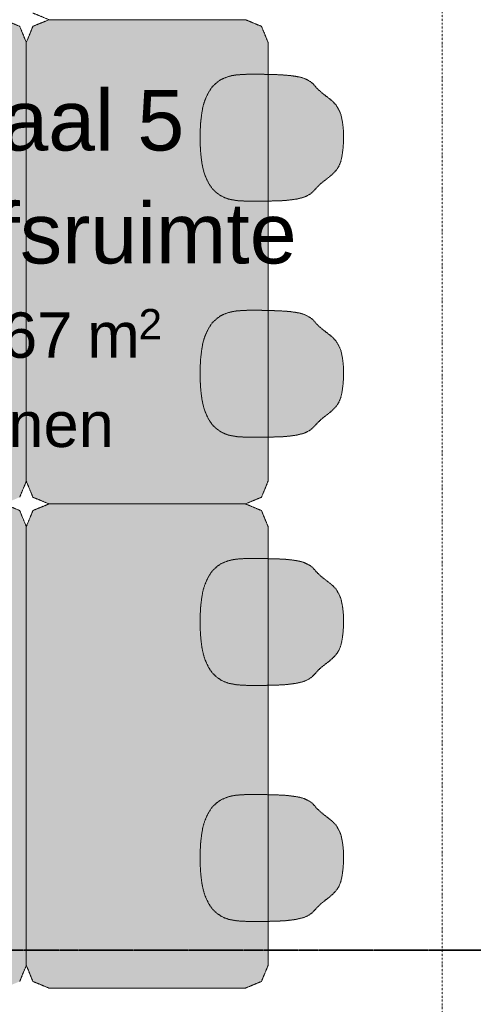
# Model space of a CAD drawing. Extents: x 0 to 92550, y 0 to 59400.
# Tile 49 of 94: x 26841 to 28342, y 41521 to 44775. Entities that reach past the tile are written whole.
import ezdxf
from ezdxf.xclip import XClip

# ---------------------------------------------------------------- set-up
doc = ezdxf.new("R2010")
doc.units = 0
doc.header["$MEASUREMENT"] = 0
doc.header["$XCLIPFRAME"] = 0
for name, pattern in [('Streep-punt fijn', [1251.000023, 626.000023, -312.5, 0, -312.5]), ('Streep-streepje', [1300, 1000, -100, 100, -100]), ('Streeplijn fijn', [234.119993, 155.999994, -78.119999])]:
    doc.linetypes.add(name, pattern=pattern)
for name, color, linetype in [('ZZ 72 Vaste inrichting', 7, 'Continuous'), ('ZZ A Stramien', 7, 'Continuous'), ('ZZ Markers doorsnede', 7, 'Continuous'), ('ZZ Zone Gebruiksruimten', 7, 'Continuous')]:
    doc.layers.add(name, color=color, linetype=linetype)
doc.styles.add('GENERATED_STYLE_2', font='arial.ttf')

# ---------------------------------------------------------------- blocks, each defined once
blk = doc.blocks.new('Drawing_1_1', base_point=(5738.9, 6500))
at = {"layer": 'ZZ 72 Vaste inrichting', "linetype": 'Continuous', "lineweight": 0, "true_color": 0xffffff}
for points in [[(26062.7, 44700), (26062.7, 43250), (26084.5, 43197), (26137.7, 43175), (26787.7, 43175), (26840.7, 43197), (26862.7, 43250), (26862.7, 44700), (26840.7, 44753.1), (26787.7, 44775), (26137.7, 44775), (26084.5, 44753.1)], [(27662.7, 44700), (27640.7, 44753.1), (27587.7, 44775), (26937.6, 44775), (26884.4, 44753.1), (26862.6, 44700), (26862.6, 43250), (26884.4, 43197), (26937.6, 43175), (27587.7, 43175), (27640.7, 43197), (27662.7, 43250)], [(27472.1, 44224.8), (27479.5, 44215.1), (27492.5, 44202.7), (27506.6, 44193.1), (27519.8, 44186.6), (27531.5, 44182.3), (27542.8, 44180.3), (27559.7, 44177.1), (27576.8, 44176.2), (27600.3, 44175), (27645.3, 44175.2), (27660.1, 44175.5), (27696.6, 44176.5), (27716.3, 44177.4), (27731.6, 44179), (27748.3, 44181.1), (27757.7, 44182.5), (27765.9, 44184.5), (27774.9, 44186.7), (27782.1, 44188.9), (27788.9, 44191.8), (27799.1, 44197), (27808.7, 44204.1), (27811.9, 44207.6), (27820.3, 44216.2), (27828.4, 44225.3), (27835.6, 44232.2), (27849.7, 44243.5), (27864.3, 44254.8), (27877.1, 44265.8), (27884.7, 44273.8), (27887.5, 44277.1), (27893.3, 44285.1), (27895.7, 44289), (27899.3, 44296.5), (27903.9, 44308.9), (27906.9, 44321.9), (27909.1, 44337), (27910.8, 44351.4), (27912.7, 44377.2), (27912.5, 44395.3), (27911.3, 44417.7), (27909.4, 44431.1), (27906.9, 44446.8), (27904.5, 44457.7), (27902.2, 44465.6), (27895.5, 44479.8), (27892.6, 44484.6), (27890, 44488.7), (27887.5, 44493), (27886.3, 44494.3), (27882.1, 44499.1), (27880.4, 44500.5), (27877.5, 44503.8), (27874.1, 44506.9), (27870.3, 44510.2), (27864.6, 44514.6), (27859.3, 44518.7), (27847.3, 44528.2), (27838.7, 44535.1), (27829.3, 44543.7), (27824.6, 44547.8), (27820.9, 44551.8), (27817.9, 44555.8), (27811.3, 44563.4), (27807.3, 44566.8), (27802.7, 44570.4), (27795.6, 44574.4), (27788.9, 44578.1), (27781.9, 44581), (27775.7, 44583.3), (27765.9, 44585.9), (27759.6, 44586.7), (27754.6, 44587.8), (27746.7, 44588.9), (27736.6, 44590.3), (27719.3, 44592), (27703.8, 44592.7), (27692.8, 44593.4), (27679.6, 44593.6), (27658.7, 44594.2), (27643.2, 44594.6), (27625.9, 44595), (27610.8, 44595), (27595.5, 44594.7), (27593.8, 44594.7), (27577, 44593.9), (27571.9, 44593.6), (27558.3, 44592.5), (27554.9, 44592.1), (27542.7, 44590), (27529.8, 44586.7), (27517.6, 44582), (27506.5, 44576.8), (27496.3, 44570.1), (27482.4, 44558), (27476.9, 44551.7), (27472.5, 44545.7), (27467.3, 44537.3), (27460.8, 44525.1), (27454.5, 44511.1), (27450.5, 44499.2), (27449.5, 44496), (27446, 44482.6), (27443.3, 44465.5), (27441.2, 44450.5), (27440.9, 44447.7), (27439.7, 44436.3), (27438.7, 44423.2), (27438.1, 44406.9), (27437.6, 44389), (27437.6, 44369.7), (27438.5, 44353.7), (27439.3, 44339.1), (27440.7, 44324.7), (27442.6, 44308.2), (27442.9, 44306.3), (27445, 44293), (27445.7, 44290), (27449.7, 44274), (27453.6, 44261.2), (27454.6, 44258.8), (27460.8, 44244.8), (27465.9, 44234.5)], [(27472.1, 43444.8), (27479.5, 43435.1), (27492.5, 43422.7), (27506.6, 43413.1), (27519.8, 43406.6), (27531.5, 43402.3), (27542.8, 43400.2), (27559.7, 43397.1), (27576.8, 43396.2), (27600.3, 43395), (27645.3, 43395.2), (27660.1, 43395.5), (27696.6, 43396.5), (27716.3, 43397.4), (27731.6, 43399), (27748.3, 43401.1), (27757.7, 43402.5), (27765.9, 43404.5), (27774.9, 43406.7), (27782.1, 43408.9), (27788.9, 43411.8), (27799.1, 43417), (27808.7, 43424.1), (27811.9, 43427.6), (27820.3, 43436.2), (27828.4, 43445.3), (27835.6, 43452.2), (27849.7, 43463.5), (27864.3, 43474.8), (27877.1, 43485.8), (27884.7, 43493.8), (27887.5, 43497.1), (27893.3, 43505.1), (27895.7, 43509), (27899.3, 43516.5), (27903.9, 43528.9), (27906.9, 43541.9), (27909.1, 43557), (27910.8, 43571.4), (27912.7, 43597.2), (27912.5, 43615.3), (27911.3, 43637.7), (27909.4, 43651.1), (27906.9, 43666.8), (27904.5, 43677.7), (27902.2, 43685.6), (27895.5, 43699.8), (27892.6, 43704.6), (27890, 43708.6), (27887.5, 43713), (27886.3, 43714.3), (27882.1, 43719.1), (27880.4, 43720.5), (27877.5, 43723.9), (27874.1, 43726.9), (27870.3, 43730.3), (27864.6, 43734.6), (27859.3, 43738.7), (27847.3, 43748.2), (27838.7, 43755.1), (27829.3, 43763.7), (27824.6, 43767.8), (27820.9, 43771.8), (27817.9, 43775.8), (27811.3, 43783.4), (27807.3, 43786.8), (27802.7, 43790.4), (27795.6, 43794.4), (27788.9, 43798.1), (27781.9, 43801), (27775.7, 43803.3), (27765.9, 43805.9), (27759.6, 43806.7), (27754.6, 43807.8), (27746.7, 43808.9), (27736.6, 43810.3), (27719.3, 43812), (27703.8, 43812.7), (27692.8, 43813.4), (27679.6, 43813.6), (27658.7, 43814.2), (27643.2, 43814.6), (27625.9, 43815), (27610.8, 43815), (27595.5, 43814.7), (27593.8, 43814.7), (27577, 43813.9), (27571.9, 43813.6), (27558.3, 43812.5), (27554.9, 43812.1), (27542.7, 43810), (27529.8, 43806.6), (27517.6, 43802), (27506.5, 43796.8), (27496.3, 43790.1), (27482.4, 43778), (27476.9, 43771.7), (27472.5, 43765.7), (27467.3, 43757.3), (27460.8, 43745.1), (27454.5, 43731.1), (27450.5, 43719.2), (27449.5, 43716), (27446, 43702.6), (27443.3, 43685.5), (27441.2, 43670.5), (27440.9, 43667.7), (27439.7, 43656.4), (27438.7, 43643.2), (27438.1, 43626.9), (27437.6, 43609), (27437.6, 43589.7), (27438.5, 43573.7), (27439.3, 43559.1), (27440.7, 43544.7), (27442.6, 43528.2), (27442.9, 43526.3), (27445, 43513), (27445.7, 43510), (27449.7, 43493.9), (27453.6, 43481.2), (27454.6, 43478.8), (27460.8, 43464.8), (27465.9, 43454.5)], [(26062.7, 43100), (26062.7, 41650), (26084.5, 41597), (26137.7, 41575), (26787.7, 41575), (26840.7, 41597), (26862.7, 41650), (26862.7, 43100), (26840.7, 43153.1), (26787.7, 43175), (26137.7, 43175), (26084.5, 43153.1)], [(27662.7, 43100), (27640.7, 43153.1), (27587.7, 43175), (26937.6, 43175), (26884.4, 43153.1), (26862.6, 43100), (26862.6, 41650), (26884.4, 41597), (26937.6, 41575), (27587.7, 41575), (27640.7, 41597), (27662.7, 41650)], [(27472.1, 42624.8), (27479.5, 42615.1), (27492.5, 42602.7), (27506.6, 42593.1), (27519.8, 42586.6), (27531.5, 42582.3), (27542.8, 42580.2), (27559.7, 42577.1), (27576.8, 42576.2), (27600.3, 42575), (27645.3, 42575.2), (27660.1, 42575.4), (27696.6, 42576.5), (27716.3, 42577.4), (27731.6, 42579), (27748.3, 42581.1), (27757.7, 42582.5), (27765.9, 42584.5), (27774.9, 42586.7), (27782.1, 42588.9), (27788.9, 42591.8), (27799.1, 42597), (27808.7, 42604.1), (27811.9, 42607.6), (27820.3, 42616.2), (27828.4, 42625.3), (27835.6, 42632.2), (27849.7, 42643.5), (27864.3, 42654.8), (27877.1, 42665.8), (27884.7, 42673.8), (27887.5, 42677), (27893.3, 42685.1), (27895.7, 42689), (27899.3, 42696.4), (27903.9, 42708.9), (27906.9, 42721.8), (27909.1, 42736.9), (27910.8, 42751.4), (27912.7, 42777.2), (27912.5, 42795.3), (27911.3, 42817.7), (27909.4, 42831.1), (27906.9, 42846.8), (27904.5, 42857.7), (27902.2, 42865.6), (27895.5, 42879.8), (27892.6, 42884.6), (27890, 42888.6), (27887.5, 42893), (27886.3, 42894.3), (27882.1, 42899.1), (27880.4, 42900.5), (27877.5, 42903.9), (27874.1, 42906.9), (27870.3, 42910.3), (27864.6, 42914.6), (27859.3, 42918.7), (27847.3, 42928.2), (27838.7, 42935.1), (27829.3, 42943.7), (27824.6, 42947.8), (27820.9, 42951.8), (27817.9, 42955.8), (27811.3, 42963.4), (27807.3, 42966.8), (27802.7, 42970.4), (27795.6, 42974.4), (27788.9, 42978.1), (27781.9, 42981), (27775.7, 42983.3), (27765.9, 42985.9), (27759.6, 42986.7), (27754.6, 42987.8), (27746.7, 42988.9), (27736.6, 42990.3), (27719.3, 42992), (27703.8, 42992.7), (27692.8, 42993.4), (27679.6, 42993.6), (27658.7, 42994.2), (27643.2, 42994.6), (27625.9, 42995), (27610.8, 42995), (27595.5, 42994.7), (27593.8, 42994.7), (27577, 42993.9), (27571.9, 42993.6), (27558.3, 42992.5), (27554.9, 42992.1), (27542.7, 42990), (27529.8, 42986.6), (27517.6, 42982), (27506.5, 42976.8), (27496.3, 42970.1), (27482.4, 42958), (27476.9, 42951.6), (27472.5, 42945.7), (27467.3, 42937.3), (27460.8, 42925.1), (27454.5, 42911.1), (27450.5, 42899.2), (27449.5, 42896), (27446, 42882.6), (27443.3, 42865.5), (27441.2, 42850.5), (27440.9, 42847.7), (27439.7, 42836.4), (27438.7, 42823.2), (27438.1, 42806.9), (27437.6, 42788.9), (27437.6, 42769.7), (27438.5, 42753.7), (27439.3, 42739.1), (27440.7, 42724.7), (27442.6, 42708.2), (27442.9, 42706.3), (27445, 42693), (27445.7, 42690), (27449.7, 42673.9), (27453.6, 42661.2), (27454.6, 42658.8), (27460.8, 42644.8), (27465.9, 42634.5)], [(27472.1, 41844.8), (27479.5, 41835.1), (27492.5, 41822.7), (27506.6, 41813.1), (27519.8, 41806.6), (27531.5, 41802.3), (27542.8, 41800.2), (27559.7, 41797.1), (27576.8, 41796.2), (27600.3, 41795), (27645.3, 41795.2), (27660.1, 41795.4), (27696.6, 41796.5), (27716.3, 41797.4), (27731.6, 41799), (27748.3, 41801.1), (27757.7, 41802.5), (27765.9, 41804.5), (27774.9, 41806.7), (27782.1, 41808.9), (27788.9, 41811.8), (27799.1, 41817), (27808.7, 41824.1), (27811.9, 41827.6), (27820.3, 41836.2), (27828.4, 41845.3), (27835.6, 41852.2), (27849.7, 41863.5), (27864.3, 41874.8), (27877.1, 41885.8), (27884.7, 41893.8), (27887.5, 41897), (27893.3, 41905.1), (27895.7, 41909), (27899.3, 41916.5), (27903.9, 41928.9), (27906.9, 41941.9), (27909.1, 41956.9), (27910.8, 41971.4), (27912.7, 41997.2), (27912.5, 42015.3), (27911.3, 42037.7), (27909.4, 42051.1), (27906.9, 42066.8), (27904.5, 42077.7), (27902.2, 42085.6), (27895.5, 42099.8), (27892.6, 42104.6), (27890, 42108.6), (27887.5, 42113), (27886.3, 42114.3), (27882.1, 42119.1), (27880.4, 42120.5), (27877.5, 42123.8), (27874.1, 42126.9), (27870.3, 42130.2), (27864.6, 42134.6), (27859.3, 42138.7), (27847.3, 42148.2), (27838.7, 42155.1), (27829.3, 42163.7), (27824.6, 42167.8), (27820.9, 42171.8), (27817.9, 42175.8), (27811.3, 42183.4), (27807.3, 42186.8), (27802.7, 42190.4), (27795.6, 42194.4), (27788.9, 42198.1), (27781.9, 42201), (27775.7, 42203.3), (27765.9, 42205.9), (27759.6, 42206.7), (27754.6, 42207.8), (27746.7, 42208.9), (27736.6, 42210.3), (27719.3, 42212), (27703.8, 42212.7), (27692.8, 42213.4), (27679.6, 42213.6), (27658.7, 42214.2), (27643.2, 42214.6), (27625.9, 42215), (27610.8, 42215), (27595.5, 42214.7), (27593.8, 42214.7), (27577, 42213.9), (27571.9, 42213.6), (27558.3, 42212.5), (27554.9, 42212.1), (27542.7, 42210), (27529.8, 42206.6), (27517.6, 42202), (27506.5, 42196.8), (27496.3, 42190.1), (27482.4, 42178), (27476.9, 42171.7), (27472.5, 42165.7), (27467.3, 42157.3), (27460.8, 42145.1), (27454.5, 42131.1), (27450.5, 42119.2), (27449.5, 42116), (27446, 42102.6), (27443.3, 42085.5), (27441.2, 42070.5), (27440.9, 42067.7), (27439.7, 42056.3), (27438.7, 42043.2), (27438.1, 42026.9), (27437.6, 42008.9), (27437.6, 41989.7), (27438.5, 41973.7), (27439.3, 41959.1), (27440.7, 41944.7), (27442.6, 41928.2), (27442.9, 41926.3), (27445, 41913), (27445.7, 41910), (27449.7, 41893.9), (27453.6, 41881.2), (27454.6, 41878.8), (27460.8, 41864.8), (27465.9, 41854.5)]]:
    blk.add_hatch(color=7, dxfattribs=at).paths.add_polyline_path(points)
at = {"layer": 'ZZ 72 Vaste inrichting', "color": 174, "linetype": 'Streeplijn fijn', "lineweight": 5, "ltscale": 0.01, "true_color": 0x0000aa, "flags": 128}
for points in [[(26840.7, 44753.1), (26787.7, 44775)], [(26937.7, 44775), (26884.5, 44797)], [(26884.5, 44753.1), (26937.7, 44775)], [(27587.7, 44775), (26937.6, 44775)], [(26937.7, 44775), (27587.7, 44775)], [(27587.7, 44775), (27640.7, 44753.1)], [(26862.7, 44700), (26840.7, 44753.1)], [(26862.7, 44700), (26884.5, 44753.1)], [(27640.7, 44753.1), (27662.7, 44700)], [(26862.7, 43250), (26862.7, 44700)], [(26862.7, 43250), (26862.7, 44700)], [(27662.7, 44700), (27662.7, 43250)], [(27496.3, 44570.2), (27506.5, 44576.9)], [(27506.5, 44576.9), (27517.7, 44582)], [(27517.7, 44582), (27529.1, 44586.4)], [(27529.9, 44586.7), (27542.6, 44590.1)], [(27542.7, 44590.1), (27554.9, 44592.1)], [(27554.9, 44592.1), (27558.3, 44592.5)], [(27558.3, 44592.5), (27571.9, 44593.6)], [(27571.9, 44593.6), (27577.1, 44593.9)], [(27577.1, 44593.9), (27593.9, 44594.7)], [(27593.9, 44594.7), (27595.5, 44594.7)], [(27595.5, 44594.7), (27610.8, 44595.1)], [(27610.9, 44595), (27625.9, 44595)], [(27625.9, 44595), (27643.3, 44594.6)], [(27643.3, 44594.7), (27658.6, 44594.2)], [(27658.7, 44594.2), (27679.7, 44593.6)], [(27679.7, 44593.6), (27692.9, 44593.4)], [(27692.9, 44593.4), (27703.9, 44592.7)], [(27703.9, 44592.7), (27719.2, 44592)], [(27719.3, 44592), (27736.7, 44590.3)], [(27736.7, 44590.3), (27746.7, 44588.9)], [(27746.7, 44588.9), (27754.6, 44587.8)], [(27754.7, 44587.8), (27759.7, 44586.7)], [(27759.7, 44586.7), (27765.9, 44585.9)], [(27765.9, 44585.9), (27775.7, 44583.2)], [(27775.7, 44583.3), (27781.9, 44581)], [(27781.9, 44581), (27788.8, 44578.1)], [(27788.9, 44578.1), (27795.6, 44574.5)], [(27795.7, 44574.5), (27802.6, 44570.4)], [(27467.3, 44537.4), (27472.5, 44545.6)], [(27472.5, 44545.6), (27476.8, 44551.6)], [(27476.9, 44551.7), (27482.4, 44558)], [(27482.5, 44558), (27496.3, 44570.2)], [(27802.7, 44570.4), (27807.3, 44566.8)], [(27807.3, 44566.8), (27811.3, 44563.4)], [(27811.3, 44563.4), (27817.9, 44555.9)], [(27817.9, 44555.8), (27820.9, 44551.8)], [(27820.9, 44551.8), (27824.7, 44547.8)], [(27824.7, 44547.9), (27829.2, 44543.6)], [(27829.3, 44543.7), (27838.6, 44535.2)], [(27450.5, 44499.2), (27454.5, 44511.1)], [(27454.5, 44511.1), (27460.9, 44525.1)], [(27460.9, 44525.1), (27467.3, 44537.4)], [(27838.7, 44535.2), (27847.3, 44528.2)], [(27847.3, 44528.2), (27859.3, 44518.7)], [(27859.3, 44518.7), (27864.7, 44514.7)], [(27864.7, 44514.6), (27870.2, 44510.3)], [(27870.3, 44510.3), (27874.1, 44507)], [(27443.3, 44465.5), (27446.1, 44482.6)], [(27446.1, 44482.6), (27449.4, 44496)], [(27449.5, 44496), (27450.5, 44499.2)], [(27874.1, 44507), (27877.5, 44503.8)], [(27877.5, 44503.8), (27880.5, 44500.5)], [(27880.5, 44500.5), (27882.1, 44499.1)], [(27882.1, 44499.1), (27886.3, 44494.3)], [(27886.3, 44494.3), (27887.5, 44493)], [(27887.5, 44493), (27890.1, 44488.7)], [(27890.1, 44488.7), (27892.7, 44484.6)], [(27892.7, 44484.6), (27895.5, 44479.8)], [(27895.5, 44479.8), (27902.2, 44465.6)], [(27439.7, 44436.3), (27440.9, 44447.7)], [(27440.9, 44447.7), (27441.3, 44450.5)], [(27441.3, 44450.5), (27443.2, 44465.5)], [(27902.3, 44465.6), (27904.5, 44457.7)], [(27904.5, 44457.7), (27906.9, 44446.8)], [(27906.9, 44446.8), (27909.5, 44431.1)], [(27438.1, 44407), (27438.7, 44423.2)], [(27438.7, 44423.1), (27439.6, 44436.3)], [(27909.5, 44431.1), (27911.3, 44417.7)], [(27911.3, 44417.7), (27912.5, 44395.3)], [(27437.7, 44389), (27438.1, 44406.9)], [(27437.7, 44369.7), (27437.7, 44388.9)], [(27912.5, 44395.3), (27912.7, 44377.2)], [(27438.5, 44353.8), (27437.7, 44369.7)], [(27439.3, 44339.2), (27438.5, 44353.8)], [(27910.9, 44351.4), (27909, 44337)], [(27912.7, 44377.2), (27910.8, 44351.4)], [(27440.7, 44324.7), (27439.3, 44339.2)], [(27442.7, 44308.3), (27440.7, 44324.6)], [(27906.9, 44321.9), (27903.8, 44309)], [(27909.1, 44337), (27906.9, 44321.9)], [(27442.9, 44306.3), (27442.7, 44308.3)], [(27445.1, 44293), (27442.9, 44306.3)], [(27445.7, 44289.9), (27445.1, 44293)], [(27449.7, 44274), (27445.6, 44289.9)], [(27893.3, 44285.1), (27887.5, 44277)], [(27895.7, 44289), (27893.3, 44285.1)], [(27899.3, 44296.5), (27895.7, 44289)], [(27903.9, 44309), (27899.3, 44296.5)], [(27453.7, 44261.2), (27449.6, 44273.9)], [(27454.7, 44258.8), (27453.7, 44261.1)], [(27460.9, 44244.8), (27454.7, 44258.8)], [(27864.3, 44254.7), (27849.7, 44243.6)], [(27877.1, 44265.8), (27864.3, 44254.7)], [(27884.7, 44273.8), (27877, 44265.8)], [(27887.5, 44277), (27884.6, 44273.8)], [(27465.9, 44234.5), (27460.9, 44244.8)], [(27472.1, 44224.8), (27465.9, 44234.5)], [(27479.5, 44215.1), (27472.1, 44224.8)], [(27828.5, 44225.2), (27820.3, 44216.2)], [(27835.7, 44232.2), (27828.5, 44225.2)], [(27849.7, 44243.6), (27835.7, 44232.2)], [(27492.5, 44202.7), (27479.5, 44215.1)], [(27506.7, 44193.1), (27492.5, 44202.7)], [(27519.9, 44186.6), (27506.7, 44193.1)], [(27531.5, 44182.3), (27519.9, 44186.6)], [(27765.9, 44184.5), (27757.7, 44182.5)], [(27774.9, 44186.7), (27765.8, 44184.5)], [(27782.1, 44188.9), (27774.9, 44186.7)], [(27788.9, 44191.8), (27782.1, 44188.8)], [(27799.1, 44197), (27788.8, 44191.8)], [(27808.7, 44204.1), (27799.1, 44197)], [(27811.9, 44207.7), (27808.7, 44204.1)], [(27820.3, 44216.2), (27811.9, 44207.6)], [(27542.9, 44180.2), (27531.4, 44182.3)], [(27559.7, 44177.2), (27542.9, 44180.2)], [(27576.9, 44176.1), (27559.6, 44177.2)], [(27600.3, 44175), (27576.8, 44176.2)], [(27645.3, 44175.2), (27600.2, 44175)], [(27660.1, 44175.5), (27645.2, 44175.2)], [(27696.7, 44176.5), (27660.1, 44175.5)], [(27716.3, 44177.3), (27696.7, 44176.5)], [(27731.7, 44179), (27716.3, 44177.3)], [(27748.3, 44181.1), (27731.7, 44179)], [(27757.7, 44182.5), (27748.3, 44181.1)], [(27496.3, 43790.2), (27506.5, 43796.9)], [(27506.5, 43796.9), (27517.7, 43802)], [(27517.7, 43802), (27529.1, 43806.4)], [(27529.9, 43806.7), (27542.6, 43810.1)], [(27542.7, 43810.1), (27554.9, 43812)], [(27554.9, 43812.1), (27558.3, 43812.5)], [(27558.3, 43812.5), (27571.9, 43813.6)], [(27571.9, 43813.6), (27577.1, 43813.9)], [(27577.1, 43813.9), (27593.9, 43814.7)], [(27593.9, 43814.7), (27595.5, 43814.7)], [(27595.5, 43814.7), (27610.8, 43815.1)], [(27610.9, 43815), (27625.9, 43815)], [(27625.9, 43815), (27643.3, 43814.6)], [(27643.3, 43814.6), (27658.6, 43814.2)], [(27658.7, 43814.2), (27679.7, 43813.6)], [(27679.7, 43813.6), (27692.9, 43813.4)], [(27692.9, 43813.4), (27703.9, 43812.7)], [(27703.9, 43812.7), (27719.2, 43812)], [(27719.3, 43812), (27736.7, 43810.3)], [(27736.7, 43810.3), (27746.7, 43808.9)], [(27746.7, 43808.9), (27754.6, 43807.8)], [(27754.7, 43807.8), (27759.7, 43806.7)], [(27759.7, 43806.7), (27765.9, 43805.9)], [(27765.9, 43805.9), (27775.7, 43803.2)], [(27775.7, 43803.3), (27781.9, 43801)], [(27781.9, 43801), (27788.8, 43798.1)], [(27788.9, 43798.1), (27795.6, 43794.5)], [(27795.7, 43794.5), (27802.6, 43790.4)], [(27467.3, 43757.4), (27472.5, 43765.6)], [(27472.5, 43765.6), (27476.8, 43771.6)], [(27476.9, 43771.7), (27482.4, 43778)], [(27482.5, 43778), (27496.3, 43790.2)], [(27802.7, 43790.4), (27807.3, 43786.8)], [(27807.3, 43786.8), (27811.3, 43783.4)], [(27811.3, 43783.4), (27817.9, 43775.9)], [(27817.9, 43775.8), (27820.9, 43771.8)], [(27820.9, 43771.8), (27824.7, 43767.8)], [(27824.7, 43767.9), (27829.2, 43763.6)], [(27829.3, 43763.7), (27838.6, 43755.2)], [(27450.5, 43719.2), (27454.5, 43731.1)], [(27454.5, 43731.1), (27460.9, 43745.1)], [(27460.9, 43745.1), (27467.3, 43757.4)], [(27838.7, 43755.2), (27847.3, 43748.2)], [(27847.3, 43748.2), (27859.3, 43738.7)], [(27859.3, 43738.7), (27864.7, 43734.6)], [(27864.7, 43734.6), (27870.2, 43730.3)], [(27870.3, 43730.3), (27874.1, 43727)], [(27443.3, 43685.5), (27446.1, 43702.6)], [(27446.1, 43702.6), (27449.4, 43716)], [(27449.5, 43715.9), (27450.5, 43719.2)], [(27874.1, 43727), (27877.5, 43723.9)], [(27877.5, 43723.9), (27880.5, 43720.5)], [(27880.5, 43720.5), (27882.1, 43719.1)], [(27882.1, 43719.1), (27886.3, 43714.3)], [(27886.3, 43714.3), (27887.5, 43713)], [(27887.5, 43713), (27890.1, 43708.7)], [(27890.1, 43708.7), (27892.7, 43704.6)], [(27892.7, 43704.6), (27895.5, 43699.9)], [(27895.5, 43699.8), (27902.2, 43685.6)], [(27439.7, 43656.3), (27440.9, 43667.7)], [(27440.9, 43667.7), (27441.3, 43670.5)], [(27441.3, 43670.5), (27443.2, 43685.5)], [(27902.3, 43685.6), (27904.5, 43677.7)], [(27904.5, 43677.7), (27906.9, 43666.8)], [(27906.9, 43666.8), (27909.5, 43651.1)], [(27438.1, 43627), (27438.7, 43643.2)], [(27438.7, 43643.1), (27439.6, 43656.3)], [(27909.5, 43651.1), (27911.3, 43637.7)], [(27911.3, 43637.7), (27912.5, 43615.3)], [(27437.7, 43609), (27438.1, 43626.9)], [(27437.7, 43589.7), (27437.7, 43608.9)], [(27912.5, 43615.3), (27912.7, 43597.2)], [(27438.5, 43573.8), (27437.7, 43589.6)], [(27439.3, 43559.2), (27438.5, 43573.8)], [(27910.9, 43571.4), (27909, 43556.9)], [(27912.7, 43597.1), (27910.8, 43571.4)], [(27440.7, 43544.7), (27439.3, 43559.2)], [(27442.7, 43528.3), (27440.7, 43544.6)], [(27906.9, 43541.9), (27903.8, 43529)], [(27909.1, 43557), (27906.9, 43541.9)], [(27442.9, 43526.3), (27442.7, 43528.2)], [(27445.1, 43513), (27442.9, 43526.3)], [(27445.7, 43509.9), (27445.1, 43513)], [(27449.7, 43494), (27445.6, 43509.9)], [(27893.3, 43505.1), (27887.5, 43497.1)], [(27895.7, 43509), (27893.3, 43505.1)], [(27899.3, 43516.5), (27895.7, 43509)], [(27903.9, 43528.9), (27899.3, 43516.5)], [(27453.7, 43481.2), (27449.6, 43493.9)], [(27454.7, 43478.8), (27453.7, 43481.1)], [(27460.9, 43464.8), (27454.7, 43478.8)], [(27864.3, 43474.7), (27849.7, 43463.6)], [(27877.1, 43485.8), (27864.3, 43474.7)], [(27884.7, 43493.8), (27877, 43485.8)], [(27887.5, 43497), (27884.6, 43493.8)], [(27465.9, 43454.5), (27460.9, 43464.8)], [(27472.1, 43444.8), (27465.9, 43454.5)], [(27479.5, 43435.1), (27472.1, 43444.8)], [(27820.3, 43436.2), (27811.9, 43427.6)], [(27828.5, 43445.2), (27820.3, 43436.2)], [(27835.7, 43452.2), (27828.5, 43445.2)], [(27849.7, 43463.6), (27835.7, 43452.2)], [(27492.5, 43422.7), (27479.5, 43435.1)], [(27506.7, 43413.1), (27492.5, 43422.7)], [(27519.9, 43406.6), (27506.7, 43413.1)], [(27531.5, 43402.3), (27519.9, 43406.6)], [(27765.9, 43404.5), (27757.7, 43402.5)], [(27774.9, 43406.7), (27765.8, 43404.5)], [(27782.1, 43408.8), (27774.9, 43406.7)], [(27788.9, 43411.8), (27782.1, 43408.8)], [(27799.1, 43417), (27788.8, 43411.8)], [(27808.7, 43424.1), (27799.1, 43417)], [(27811.9, 43427.7), (27808.7, 43424.1)], [(27542.9, 43400.2), (27531.4, 43402.3)], [(27559.7, 43397.2), (27542.9, 43400.2)], [(27576.9, 43396.1), (27559.6, 43397.2)], [(27600.3, 43395), (27576.8, 43396.2)], [(27645.3, 43395.2), (27600.2, 43395)], [(27660.1, 43395.5), (27645.2, 43395.2)], [(27696.7, 43396.5), (27660.1, 43395.5)], [(27716.3, 43397.3), (27696.7, 43396.5)], [(27731.7, 43399), (27716.3, 43397.3)], [(27748.3, 43401.1), (27731.7, 43398.9)], [(27757.7, 43402.5), (27748.3, 43401.1)], [(26840.7, 43197), (26862.7, 43250)], [(26884.5, 43197), (26862.7, 43250)], [(27662.7, 43250), (27640.7, 43197)], [(26937.7, 43175), (26884.5, 43197)], [(27640.7, 43197), (27587.7, 43175)], [(26840.7, 43153.1), (26787.7, 43175)], [(26862.7, 43100), (26840.7, 43153.1)], [(26862.7, 43100), (26884.5, 43153.1)], [(26884.5, 43153.1), (26937.7, 43175)], [(27587.7, 43175), (26937.6, 43175)], [(26937.7, 43175), (27587.7, 43175)], [(27587.7, 43175), (27640.7, 43153.1)], [(27640.7, 43153.1), (27662.7, 43100)], [(26862.7, 41650), (26862.7, 43100)], [(26862.7, 41650), (26862.7, 43100)], [(27662.7, 43100), (27662.7, 41650)], [(27506.5, 42976.9), (27517.7, 42982)], [(27517.7, 42982), (27529.1, 42986.4)], [(27529.9, 42986.7), (27542.6, 42990.1)], [(27542.7, 42990.1), (27554.9, 42992)], [(27554.9, 42992.1), (27558.3, 42992.5)], [(27558.3, 42992.5), (27571.9, 42993.6)], [(27571.9, 42993.6), (27577.1, 42993.9)], [(27577.1, 42993.9), (27593.9, 42994.7)], [(27593.9, 42994.7), (27595.5, 42994.7)], [(27595.5, 42994.7), (27610.8, 42995.1)], [(27610.9, 42995), (27625.9, 42995)], [(27625.9, 42995), (27643.3, 42994.6)], [(27643.3, 42994.7), (27658.6, 42994.2)], [(27658.7, 42994.2), (27679.7, 42993.6)], [(27679.7, 42993.6), (27692.9, 42993.4)], [(27692.9, 42993.4), (27703.9, 42992.7)], [(27703.9, 42992.7), (27719.2, 42992)], [(27719.3, 42992), (27736.7, 42990.3)], [(27736.7, 42990.3), (27746.7, 42988.9)], [(27746.7, 42988.9), (27754.6, 42987.8)], [(27754.7, 42987.8), (27759.7, 42986.7)], [(27759.7, 42986.7), (27765.9, 42985.9)], [(27765.9, 42985.8), (27775.7, 42983.2)], [(27775.7, 42983.3), (27781.9, 42981)], [(27781.9, 42981), (27788.8, 42978.1)], [(27472.5, 42945.6), (27476.8, 42951.6)], [(27476.9, 42951.6), (27482.4, 42958)], [(27482.5, 42958), (27496.3, 42970.2)], [(27496.3, 42970.2), (27506.5, 42976.9)], [(27788.9, 42978.1), (27795.6, 42974.5)], [(27795.7, 42974.5), (27802.6, 42970.4)], [(27802.7, 42970.4), (27807.3, 42966.8)], [(27807.3, 42966.8), (27811.3, 42963.4)], [(27811.3, 42963.4), (27817.9, 42955.9)], [(27817.9, 42955.8), (27820.9, 42951.8)], [(27820.9, 42951.8), (27824.7, 42947.8)], [(27824.7, 42947.9), (27829.2, 42943.6)], [(27454.5, 42911.1), (27460.9, 42925.1)], [(27460.9, 42925.1), (27467.3, 42937.4)], [(27467.3, 42937.3), (27472.5, 42945.6)], [(27829.3, 42943.6), (27838.6, 42935.2)], [(27838.7, 42935.2), (27847.3, 42928.2)], [(27847.3, 42928.2), (27859.3, 42918.7)], [(27859.3, 42918.7), (27864.7, 42914.6)], [(27443.3, 42865.5), (27446.1, 42882.6)], [(27446.1, 42882.6), (27449.4, 42896)], [(27449.5, 42895.9), (27450.5, 42899.2)], [(27450.5, 42899.2), (27454.5, 42911.1)], [(27864.7, 42914.6), (27870.2, 42910.3)], [(27870.3, 42910.3), (27874.1, 42907)], [(27874.1, 42906.9), (27877.5, 42903.8)], [(27877.5, 42903.8), (27880.5, 42900.5)], [(27880.5, 42900.5), (27882.1, 42899.1)], [(27882.1, 42899.1), (27886.3, 42894.3)], [(27886.3, 42894.3), (27887.5, 42893)], [(27887.5, 42893), (27890.1, 42888.7)], [(27890.1, 42888.7), (27892.7, 42884.6)], [(27892.7, 42884.6), (27895.5, 42879.9)], [(27440.9, 42847.7), (27441.3, 42850.5)], [(27441.3, 42850.5), (27443.2, 42865.5)], [(27895.5, 42879.8), (27902.2, 42865.6)], [(27902.3, 42865.6), (27904.5, 42857.7)], [(27904.5, 42857.7), (27906.9, 42846.8)], [(27438.1, 42806.9), (27438.7, 42823.2)], [(27438.7, 42823.1), (27439.6, 42836.3)], [(27439.7, 42836.3), (27440.9, 42847.7)], [(27906.9, 42846.8), (27909.5, 42831.1)], [(27909.5, 42831.1), (27911.3, 42817.7)], [(27911.3, 42817.7), (27912.5, 42795.3)], [(27437.7, 42788.9), (27438.1, 42806.9)], [(27437.7, 42769.7), (27437.7, 42788.9)], [(27912.5, 42795.3), (27912.7, 42777.2)], [(27438.5, 42753.8), (27437.7, 42769.6)], [(27439.3, 42739.2), (27438.5, 42753.8)], [(27912.7, 42777.2), (27910.8, 42751.4)], [(27440.7, 42724.7), (27439.3, 42739.2)], [(27442.7, 42708.3), (27440.7, 42724.6)], [(27906.9, 42721.9), (27903.8, 42709)], [(27909.1, 42736.9), (27906.9, 42721.8)], [(27910.9, 42751.4), (27909, 42736.9)], [(27442.9, 42706.3), (27442.7, 42708.2)], [(27445.1, 42693), (27442.9, 42706.3)], [(27445.7, 42689.9), (27445.1, 42693)], [(27449.7, 42674), (27445.6, 42689.9)], [(27895.7, 42689), (27893.3, 42685.1)], [(27899.3, 42696.5), (27895.7, 42689)], [(27903.9, 42709), (27899.3, 42696.5)], [(27453.7, 42661.2), (27449.6, 42673.9)], [(27454.7, 42658.8), (27453.7, 42661.1)], [(27460.9, 42644.8), (27454.7, 42658.8)], [(27864.3, 42654.7), (27849.7, 42643.6)], [(27877.1, 42665.8), (27864.3, 42654.7)], [(27884.7, 42673.8), (27877, 42665.8)], [(27887.5, 42677), (27884.6, 42673.8)], [(27893.3, 42685.1), (27887.5, 42677)], [(27465.9, 42634.5), (27460.9, 42644.8)], [(27472.1, 42624.8), (27465.9, 42634.5)], [(27479.5, 42615.1), (27472.1, 42624.8)], [(27828.5, 42625.2), (27820.3, 42616.2)], [(27835.7, 42632.2), (27828.5, 42625.2)], [(27849.7, 42643.6), (27835.7, 42632.2)], [(27492.5, 42602.7), (27479.5, 42615.1)], [(27506.7, 42593.1), (27492.5, 42602.7)], [(27519.9, 42586.6), (27506.7, 42593.1)], [(27788.9, 42591.8), (27782.1, 42588.8)], [(27799.1, 42597), (27788.8, 42591.8)], [(27808.7, 42604.1), (27799.1, 42597)], [(27811.9, 42607.6), (27808.7, 42604.1)], [(27820.3, 42616.2), (27811.9, 42607.6)], [(27531.5, 42582.3), (27519.9, 42586.6)], [(27542.9, 42580.2), (27531.4, 42582.3)], [(27559.7, 42577.2), (27542.9, 42580.2)], [(27576.9, 42576.1), (27559.6, 42577.2)], [(27600.3, 42575), (27576.8, 42576.2)], [(27645.3, 42575.2), (27600.2, 42575)], [(27660.1, 42575.5), (27645.2, 42575.2)], [(27696.7, 42576.5), (27660.1, 42575.5)], [(27716.3, 42577.3), (27696.7, 42576.5)], [(27731.7, 42579), (27716.3, 42577.3)], [(27748.3, 42581.1), (27731.7, 42579)], [(27757.7, 42582.5), (27748.3, 42581)], [(27765.9, 42584.5), (27757.7, 42582.5)], [(27774.9, 42586.7), (27765.8, 42584.5)], [(27782.1, 42588.8), (27774.9, 42586.7)], [(27506.5, 42196.9), (27517.7, 42202)], [(27517.7, 42202), (27529.1, 42206.4)], [(27529.9, 42206.7), (27542.6, 42210.1)], [(27542.7, 42210.1), (27554.9, 42212)], [(27554.9, 42212.1), (27558.3, 42212.5)], [(27558.3, 42212.5), (27571.9, 42213.6)], [(27571.9, 42213.6), (27577.1, 42213.9)], [(27577.1, 42213.9), (27593.9, 42214.7)], [(27593.9, 42214.7), (27595.5, 42214.7)], [(27595.5, 42214.7), (27610.8, 42215.1)], [(27610.9, 42215), (27625.9, 42215)], [(27625.9, 42215), (27643.3, 42214.6)], [(27643.3, 42214.6), (27658.6, 42214.2)], [(27658.7, 42214.2), (27679.7, 42213.6)], [(27679.7, 42213.6), (27692.9, 42213.4)], [(27692.9, 42213.4), (27703.9, 42212.7)], [(27703.9, 42212.7), (27719.2, 42212)], [(27719.3, 42212), (27736.7, 42210.3)], [(27736.7, 42210.3), (27746.7, 42208.9)], [(27746.7, 42208.9), (27754.6, 42207.8)], [(27754.7, 42207.8), (27759.7, 42206.7)], [(27759.7, 42206.7), (27765.9, 42205.9)], [(27765.9, 42205.8), (27775.7, 42203.2)], [(27775.7, 42203.2), (27781.9, 42201)], [(27781.9, 42201), (27788.8, 42198.1)], [(27472.5, 42165.6), (27476.8, 42171.6)], [(27476.9, 42171.7), (27482.4, 42178)], [(27482.5, 42178), (27496.3, 42190.2)], [(27496.3, 42190.2), (27506.5, 42196.9)], [(27788.9, 42198.1), (27795.6, 42194.5)], [(27795.7, 42194.5), (27802.6, 42190.4)], [(27802.7, 42190.4), (27807.3, 42186.8)], [(27807.3, 42186.8), (27811.3, 42183.4)], [(27811.3, 42183.4), (27817.9, 42175.9)], [(27817.9, 42175.8), (27820.9, 42171.8)], [(27820.9, 42171.8), (27824.7, 42167.8)], [(27824.7, 42167.9), (27829.2, 42163.6)], [(27454.5, 42131.1), (27460.9, 42145.1)], [(27460.9, 42145.1), (27467.3, 42157.4)], [(27467.3, 42157.3), (27472.5, 42165.6)], [(27829.3, 42163.6), (27838.6, 42155.2)], [(27838.7, 42155.2), (27847.3, 42148.2)], [(27847.3, 42148.1), (27859.3, 42138.7)], [(27859.3, 42138.7), (27864.7, 42134.6)], [(27864.7, 42134.6), (27870.2, 42130.2)], [(27443.3, 42085.5), (27446.1, 42102.6)], [(27446.1, 42102.5), (27449.4, 42116)], [(27449.5, 42115.9), (27450.5, 42119.2)], [(27450.5, 42119.2), (27454.5, 42131.1)], [(27870.3, 42130.3), (27874.1, 42127)], [(27874.1, 42126.9), (27877.5, 42123.8)], [(27877.5, 42123.8), (27880.5, 42120.5)], [(27880.5, 42120.5), (27882.1, 42119.1)], [(27882.1, 42119.1), (27886.3, 42114.3)], [(27886.3, 42114.3), (27887.5, 42113)], [(27887.5, 42113), (27890.1, 42108.7)], [(27890.1, 42108.7), (27892.7, 42104.6)], [(27892.7, 42104.6), (27895.5, 42099.8)], [(27440.9, 42067.7), (27441.3, 42070.5)], [(27441.3, 42070.5), (27443.2, 42085.5)], [(27895.5, 42099.8), (27902.2, 42085.6)], [(27902.3, 42085.6), (27904.5, 42077.7)], [(27904.5, 42077.7), (27906.9, 42066.8)], [(27438.1, 42026.9), (27438.7, 42043.2)], [(27438.7, 42043.1), (27439.6, 42056.3)], [(27439.7, 42056.3), (27440.9, 42067.7)], [(27906.9, 42066.8), (27909.5, 42051.1)], [(27909.5, 42051.1), (27911.3, 42037.7)], [(27911.3, 42037.7), (27912.5, 42015.3)], [(27437.7, 42008.9), (27438.1, 42026.9)], [(27437.7, 41989.7), (27437.7, 42008.9)], [(27912.5, 42015.3), (27912.7, 41997.2)], [(27438.5, 41973.8), (27437.7, 41989.6)], [(27439.3, 41959.2), (27438.5, 41973.8)], [(27910.9, 41971.4), (27909, 41956.9)], [(27912.7, 41997.2), (27910.8, 41971.4)], [(27440.7, 41944.7), (27439.3, 41959.2)], [(27442.7, 41928.3), (27440.7, 41944.6)], [(27906.9, 41941.9), (27903.8, 41929)], [(27909.1, 41956.9), (27906.9, 41941.8)], [(27442.9, 41926.3), (27442.7, 41928.3)], [(27445.1, 41913), (27442.9, 41926.3)], [(27445.7, 41909.9), (27445.1, 41913)], [(27449.7, 41894), (27445.6, 41909.9)], [(27895.7, 41909), (27893.3, 41905.1)], [(27899.3, 41916.5), (27895.7, 41909)], [(27903.9, 41928.9), (27899.3, 41916.5)], [(27453.7, 41881.2), (27449.6, 41893.9)], [(27454.7, 41878.8), (27453.7, 41881.1)], [(27460.9, 41864.8), (27454.7, 41878.8)], [(27864.3, 41874.7), (27849.7, 41863.6)], [(27877.1, 41885.8), (27864.3, 41874.7)], [(27884.7, 41893.8), (27877, 41885.8)], [(27887.5, 41897), (27884.6, 41893.8)], [(27893.3, 41905.1), (27887.5, 41897)], [(27465.9, 41854.5), (27460.9, 41864.8)], [(27472.1, 41844.8), (27465.9, 41854.5)], [(27479.5, 41835.1), (27472.1, 41844.8)], [(27828.5, 41845.2), (27820.3, 41836.2)], [(27835.7, 41852.2), (27828.5, 41845.2)], [(27849.7, 41863.5), (27835.7, 41852.2)], [(27492.5, 41822.7), (27479.5, 41835.1)], [(27506.7, 41813.1), (27492.5, 41822.7)], [(27519.9, 41806.6), (27506.7, 41813.1)], [(27782.1, 41808.8), (27774.9, 41806.7)], [(27788.9, 41811.8), (27782.1, 41808.8)], [(27799.1, 41817), (27788.8, 41811.8)], [(27808.7, 41824.1), (27799.1, 41817)], [(27811.9, 41827.6), (27808.7, 41824.1)], [(27820.3, 41836.2), (27811.9, 41827.6)], [(27531.5, 41802.3), (27519.9, 41806.6)], [(27542.9, 41800.2), (27531.4, 41802.3)], [(27559.7, 41797.2), (27542.9, 41800.2)], [(27576.9, 41796.1), (27559.6, 41797.2)], [(27600.3, 41795), (27576.8, 41796.2)], [(27645.3, 41795.2), (27600.2, 41795)], [(27660.1, 41795.5), (27645.2, 41795.2)], [(27696.7, 41796.5), (27660.1, 41795.4)], [(27716.3, 41797.3), (27696.7, 41796.5)], [(27731.7, 41799), (27716.3, 41797.3)], [(27748.3, 41801.1), (27731.7, 41798.9)], [(27757.7, 41802.5), (27748.3, 41801)], [(27765.9, 41804.5), (27757.7, 41802.5)], [(27774.9, 41806.7), (27765.8, 41804.5)], [(26840.7, 41597), (26862.7, 41650)], [(26884.5, 41597), (26862.7, 41650)], [(27662.7, 41650), (27640.7, 41597)], [(26937.7, 41575), (26884.5, 41597)], [(27640.7, 41597), (27587.7, 41575)], [(27587.7, 41575), (26937.6, 41575)]]:
    blk.add_lwpolyline(points, dxfattribs=at)
at = {"layer": 'ZZ A Stramien', "color": 7, "linetype": 'Streep-punt fijn', "lineweight": 9, "ltscale": 0.01}
blk.add_line((28238.9, 6500), (28238.9, 52900), dxfattribs=at)
at = {"layer": 'ZZ Markers doorsnede', "color": 7, "linetype": 'Streep-streepje', "lineweight": 35, "ltscale": 0.01}
blk.add_line((7888.9, 41700), (45638.9, 41700), dxfattribs=at)
at = {"layer": 'ZZ Zone Gebruiksruimten', "color": 7, "linetype": 'Continuous', "lineweight": 5, "attachment_point": 1, "style": 'GENERATED_STYLE_2'}
for s, insert, char_height in [('\\A1;{\\pql;\\pt0;\\fArial|b0|i0|c0|p0;\\W1.000000;2.06 Zaal 5}', (25987.6, 44542.7), 200), ('\\A1;{\\pql;\\pt0;\\fArial|b0|i0|c0|p0;\\W1.000000;Verblijfsruimte}', (25987.6, 44169.5), 200), ('\\A1;{\\pql;\\fArial|b0|i0|c0|p0;\\W1.000000;30,67}', (26490.8, 43807.7), 150), ('\\A1;{\\pql;\\fArial|b0|i0|c0|p0;\\W1.000000;2}', (27234.1, 43819.1), 100), ('\\A1;{\\pql;\\fArial|b0|i0|c0|p0;\\W1.000000; m}', (27005.6, 43807.7), 150), ('\\A1;{\\pql;\\pt0;\\fArial|b0|i0|c0|p0;\\W1.000000;20 personen}', (25987.6, 43513), 150)]:
    blk.add_mtext(s, dxfattribs=dict(at, insert=insert, char_height=char_height))

msp = doc.modelspace()

# ---------------------------------------------------------------- block references
at = {"color": 7, "linetype": 'Continuous', "lineweight": 25, "ltscale": 0.01}
ref = msp.add_blockref('Drawing_1_1', (5738.9, 6500), dxfattribs=at)
XClip(ref).set_block_clipping_path([(1000, 1000), (74950, 58400)])

doc.saveas('drawing.dxf')
